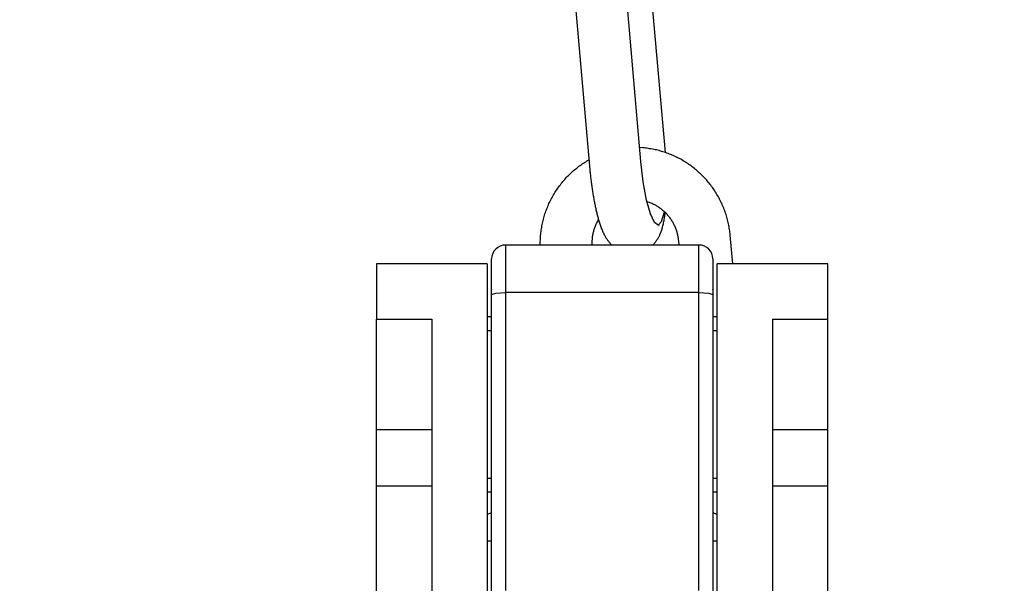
# Model space of a CAD drawing. Extents: x -169 to 6736, y -208 to 3022.
# Tile 158 of 256: x 1709.09 to 1711.31, y 410.91 to 412.18. Entities that reach past the tile are written whole.
import ezdxf

# ---------------------------------------------------------------- set-up
doc = ezdxf.new("R2010")
doc.units = 0
doc.header["$MEASUREMENT"] = 0
doc.header["$PDSIZE"] = 1
doc.layers.get('DEFPOINTS').update_dxf_attribs({"linetype": 'CONTINUOUS'})
doc.layers.add('DIM', color=3, linetype='CONTINUOUS')
doc.layers.add('SPILL-BUCKET', color=1, linetype='CONTINUOUS')
doc.styles.add('SIMPLEX', font='simplex')
doc.dimstyles.new('DIM64', dxfattribs={"dimscale": 64, "dimtxt": 0.09375, "dimasz": 0.09375, "dimexe": 0.0625, "dimexo": 0.0625, "dimgap": 0.046875, "dimtad": 1, "dimdec": 4, "dimzin": 3, "dimdsep": 46, "dimlunit": 4, "dimtxsty": 'SIMPLEX', "dimcen": 0, "dimclrd": 256, "dimclre": 256, "dimclrt": 256, "dimadec": 0, "dimazin": 0, "dimtfac": 1, "dimtdec": 4, "dimtmove": 0, "dimatfit": 3, "dimfxl": 1, "dimfrac": 2, "dimtolj": 1, "dimtzin": 0, "dimarcsym": 0})

# ---------------------------------------------------------------- blocks, each defined once
blk = doc.blocks.new('*D17')
at = {"layer": 'DEFPOINTS', "color": 0, "transparency": 16777216}
for p in [(1422.4289, 414.2886), (2052.1541, 410.0074), (1422.4289, 136.5159)]:
    blk.add_point(p, dxfattribs=at)
at = {"layer": 'DIM', "lineweight": -2, "transparency": 16777216}
for p, q in [((1422.4289, 410.2886), (1422.4289, 132.5159)), ((2052.1541, 406.0074), (2052.1541, 132.5159)), ((2046.1541, 136.5159), (1428.4289, 136.5159))]:
    blk.add_line(p, q, dxfattribs=at)
at = {"layer": 'DIM', "transparency": 16777216}
for points in [[(1428.4289, 137.5159), (1428.4289, 135.5159), (1422.4289, 136.5159)], [(2046.1541, 137.5159), (2046.1541, 135.5159), (2052.1541, 136.5159)]]:
    blk.add_solid(points, dxfattribs=at)
at = {"layer": 'DIM', "transparency": 16777216, "insert": (1737.2915, 144.0873), "char_height": 6, "attachment_point": 5, "style": 'SIMPLEX'}
blk.add_mtext('\\A1;52\'-5 3/4" (F.V. TANK SLAB)', dxfattribs=at)

msp = doc.modelspace()

# ---------------------------------------------------------------- linework, layer by layer
at = {"layer": 'SPILL-BUCKET', "color": 1}
for p, q in [((1710.54433, 411.8792), (1710.51376, 412.22824)), ((1710.34121, 412.20812), (1710.37273, 411.84819)), ((1710.48899, 411.85896), (1710.45768, 412.21641)), ((1710.49321, 411.88986), (1710.48624, 411.89035)), ((1710.49629, 411.88958), (1710.49321, 411.88986)), ((1710.49937, 411.88925), (1710.49629, 411.88958)), ((1710.50244, 411.88888), (1710.49937, 411.88925)), ((1710.50551, 411.88847), (1710.50244, 411.88888)), ((1710.50857, 411.88801), (1710.50551, 411.88847)), ((1710.51163, 411.8875), (1710.50857, 411.88801)), ((1710.51468, 411.88696), (1710.51163, 411.8875)), ((1710.51772, 411.88636), (1710.51468, 411.88696)), ((1710.52075, 411.88572), (1710.51772, 411.88636)), ((1710.52377, 411.88504), (1710.52075, 411.88572)), ((1710.52679, 411.88432), (1710.52377, 411.88504)), ((1710.52979, 411.88355), (1710.52679, 411.88432)), ((1710.53279, 411.88274), (1710.52979, 411.88355)), ((1710.53577, 411.88188), (1710.53279, 411.88274)), ((1710.53874, 411.88098), (1710.53577, 411.88188)), ((1710.54169, 411.88004), (1710.53874, 411.88098)), ((1710.54464, 411.87905), (1710.54169, 411.88004)), ((1710.54757, 411.87802), (1710.54464, 411.87905)), ((1710.55048, 411.87695), (1710.54757, 411.87802)), ((1710.55338, 411.87584), (1710.55048, 411.87695)), ((1710.55627, 411.87468), (1710.55338, 411.87584)), ((1710.55913, 411.87349), (1710.55627, 411.87468)), ((1710.56199, 411.87225), (1710.55913, 411.87349)), ((1710.56482, 411.87097), (1710.56199, 411.87225)), ((1710.56763, 411.86965), (1710.56482, 411.87097)), ((1710.57043, 411.86829), (1710.56763, 411.86965)), ((1710.34639, 411.84625), (1710.34887, 411.84813)), ((1710.34887, 411.84813), (1710.35138, 411.84997)), ((1710.35138, 411.84997), (1710.35391, 411.85178)), ((1710.35391, 411.85178), (1710.35646, 411.85355)), ((1710.35646, 411.85355), (1710.35904, 411.85528)), ((1710.35904, 411.85528), (1710.36165, 411.85698)), ((1710.36165, 411.85698), (1710.36428, 411.85863)), ((1710.36428, 411.85863), (1710.36693, 411.86025)), ((1710.36693, 411.86025), (1710.3696, 411.86183)), ((1710.3696, 411.86183), (1710.3723, 411.86337)), ((1710.37273, 411.84819), (1710.37286, 411.8467)), ((1710.49431, 411.81276), (1710.48899, 411.85896)), ((1710.57321, 411.86689), (1710.57043, 411.86829)), ((1710.57596, 411.86544), (1710.57321, 411.86689)), ((1710.5787, 411.86396), (1710.57596, 411.86544)), ((1710.58142, 411.86244), (1710.5787, 411.86396)), ((1710.58411, 411.86088), (1710.58142, 411.86244)), ((1710.58678, 411.85928), (1710.58411, 411.86088)), ((1710.58943, 411.85764), (1710.58678, 411.85928)), ((1710.59205, 411.85596), (1710.58943, 411.85764)), ((1710.59466, 411.85425), (1710.59205, 411.85596)), ((1710.59723, 411.8525), (1710.59466, 411.85425)), ((1710.59978, 411.85071), (1710.59723, 411.8525)), ((1710.60231, 411.84888), (1710.59978, 411.85071)), ((1710.60481, 411.84702), (1710.60231, 411.84888)), ((1710.60729, 411.84512), (1710.60481, 411.84702)), ((1710.32102, 411.82329), (1710.32317, 411.82554)), ((1710.32317, 411.82554), (1710.32536, 411.82776)), ((1710.32536, 411.82776), (1710.32758, 411.82995)), ((1710.32758, 411.82995), (1710.32983, 411.83211)), ((1710.32983, 411.83211), (1710.33211, 411.83423)), ((1710.33211, 411.83423), (1710.33442, 411.83632)), ((1710.33442, 411.83632), (1710.33675, 411.83837)), ((1710.33675, 411.83837), (1710.33912, 411.8404)), ((1710.33912, 411.8404), (1710.34152, 411.84238)), ((1710.34152, 411.84238), (1710.34394, 411.84433)), ((1710.34394, 411.84433), (1710.34639, 411.84625)), ((1710.37286, 411.8467), (1710.373, 411.84521)), ((1710.373, 411.84521), (1710.37326, 411.8424)), ((1710.37326, 411.8424), (1710.37352, 411.83958)), ((1710.37352, 411.83958), (1710.3738, 411.83677)), ((1710.3738, 411.83677), (1710.37408, 411.83397)), ((1710.37408, 411.83397), (1710.37438, 411.83118)), ((1710.37438, 411.83118), (1710.37468, 411.82839)), ((1710.37468, 411.82839), (1710.37498, 411.82561)), ((1710.37498, 411.82561), (1710.3753, 411.82283)), ((1710.60973, 411.84318), (1710.60729, 411.84512)), ((1710.61215, 411.84122), (1710.60973, 411.84318)), ((1710.61454, 411.83921), (1710.61215, 411.84122)), ((1710.61691, 411.83717), (1710.61454, 411.83921)), ((1710.61924, 411.8351), (1710.61691, 411.83717)), ((1710.62154, 411.833), (1710.61924, 411.8351)), ((1710.62382, 411.83085), (1710.62154, 411.833)), ((1710.62606, 411.82868), (1710.62382, 411.83085)), ((1710.62827, 411.82648), (1710.62606, 411.82868)), ((1710.63045, 411.82424), (1710.62827, 411.82648)), ((1710.30312, 411.80168), (1710.30497, 411.80419)), ((1710.30497, 411.80419), (1710.30685, 411.80668)), ((1710.30685, 411.80668), (1710.30877, 411.80914)), ((1710.30877, 411.80914), (1710.31073, 411.81157)), ((1710.31073, 411.81157), (1710.31272, 411.81397)), ((1710.31272, 411.81397), (1710.31474, 411.81635)), ((1710.31474, 411.81635), (1710.3168, 411.81869)), ((1710.3168, 411.81869), (1710.31889, 411.82101)), ((1710.31889, 411.82101), (1710.32102, 411.82329)), ((1710.3753, 411.82283), (1710.37562, 411.82007)), ((1710.37562, 411.82007), (1710.37595, 411.81731)), ((1710.37595, 411.81731), (1710.37629, 411.81456)), ((1710.37629, 411.81456), (1710.37664, 411.81182)), ((1710.37664, 411.81182), (1710.377, 411.8091)), ((1710.377, 411.8091), (1710.37736, 411.80638)), ((1710.37736, 411.80638), (1710.37773, 411.80368)), ((1710.37773, 411.80368), (1710.37811, 411.80098)), ((1710.50158, 411.772), (1710.49431, 411.81276)), ((1710.6326, 411.82198), (1710.63045, 411.82424)), ((1710.63471, 411.81968), (1710.6326, 411.82198)), ((1710.6368, 411.81735), (1710.63471, 411.81968)), ((1710.63885, 411.81499), (1710.6368, 411.81735)), ((1710.64086, 411.8126), (1710.63885, 411.81499)), ((1710.64285, 411.81019), (1710.64086, 411.8126)), ((1710.64479, 411.80774), (1710.64285, 411.81019)), ((1710.6467, 411.80527), (1710.64479, 411.80774)), ((1710.64858, 411.80277), (1710.6467, 411.80527)), ((1710.65042, 411.80025), (1710.64858, 411.80277)), ((1710.28813, 411.77792), (1710.28964, 411.78065)), ((1710.28964, 411.78065), (1710.29119, 411.78337)), ((1710.29119, 411.78337), (1710.29278, 411.78605)), ((1710.29278, 411.78605), (1710.29441, 411.78872)), ((1710.29441, 411.78872), (1710.29608, 411.79136)), ((1710.29608, 411.79136), (1710.29778, 411.79398)), ((1710.29778, 411.79398), (1710.29953, 411.79657)), ((1710.29953, 411.79657), (1710.3013, 411.79914)), ((1710.3013, 411.79914), (1710.30312, 411.80168)), ((1710.37811, 411.80098), (1710.37849, 411.7983)), ((1710.37849, 411.7983), (1710.37888, 411.79564)), ((1710.37888, 411.79564), (1710.37928, 411.79298)), ((1710.37928, 411.79298), (1710.37969, 411.79034)), ((1710.37969, 411.79034), (1710.38011, 411.78771)), ((1710.38011, 411.78771), (1710.38053, 411.7851)), ((1710.38053, 411.7851), (1710.38096, 411.7825)), ((1710.38096, 411.7825), (1710.38139, 411.77992)), ((1710.65223, 411.79769), (1710.65042, 411.80025)), ((1710.654, 411.79512), (1710.65223, 411.79769)), ((1710.65573, 411.79251), (1710.654, 411.79512)), ((1710.65742, 411.78989), (1710.65573, 411.79251)), ((1710.65908, 411.78723), (1710.65742, 411.78989)), ((1710.6607, 411.78456), (1710.65908, 411.78723)), ((1710.66228, 411.78186), (1710.6607, 411.78456)), ((1710.66382, 411.77914), (1710.66228, 411.78186)), ((1710.27746, 411.75532), (1710.27865, 411.75821)), ((1710.27865, 411.75821), (1710.27988, 411.76108)), ((1710.27988, 411.76108), (1710.28116, 411.76394)), ((1710.28116, 411.76394), (1710.28247, 411.76677)), ((1710.28247, 411.76677), (1710.28382, 411.76959)), ((1710.28382, 411.76959), (1710.28522, 411.77239)), ((1710.28522, 411.77239), (1710.28665, 411.77516)), ((1710.28665, 411.77516), (1710.28813, 411.77792)), ((1710.38139, 411.77992), (1710.38184, 411.77735)), ((1710.38184, 411.77735), (1710.38229, 411.7748)), ((1710.38229, 411.7748), (1710.38275, 411.77226)), ((1710.38275, 411.77226), (1710.38322, 411.76975)), ((1710.38322, 411.76975), (1710.3837, 411.76724)), ((1710.3837, 411.76724), (1710.38418, 411.76475)), ((1710.38418, 411.76475), (1710.38468, 411.76228)), ((1710.38468, 411.76228), (1710.38518, 411.75983)), ((1710.38518, 411.75983), (1710.38569, 411.75739)), ((1710.51015, 411.74042), (1710.50158, 411.772)), ((1710.50245, 411.76881), (1710.50744, 411.76705)), ((1710.50744, 411.76705), (1710.50939, 411.76631)), ((1710.50939, 411.76631), (1710.51133, 411.76553)), ((1710.51133, 411.76553), (1710.51325, 411.76471)), ((1710.51325, 411.76471), (1710.51515, 411.76385)), ((1710.51515, 411.76385), (1710.51704, 411.76296)), ((1710.51704, 411.76296), (1710.51891, 411.76202)), ((1710.51891, 411.76202), (1710.52076, 411.76104)), ((1710.52076, 411.76104), (1710.52258, 411.76002)), ((1710.52258, 411.76002), (1710.52439, 411.75896)), ((1710.52439, 411.75896), (1710.52618, 411.75787)), ((1710.66532, 411.7764), (1710.66382, 411.77914)), ((1710.66678, 411.77363), (1710.66532, 411.7764)), ((1710.66821, 411.77085), (1710.66678, 411.77363)), ((1710.66959, 411.76805), (1710.66821, 411.77085)), ((1710.67094, 411.76522), (1710.66959, 411.76805)), ((1710.67224, 411.76238), (1710.67094, 411.76522)), ((1710.6735, 411.75952), (1710.67224, 411.76238)), ((1710.67472, 411.75664), (1710.6735, 411.75952)), ((1710.27028, 411.73465), (1710.27118, 411.73764)), ((1710.27118, 411.73764), (1710.27212, 411.74062)), ((1710.27212, 411.74062), (1710.2731, 411.7436)), ((1710.2731, 411.7436), (1710.27413, 411.74655)), ((1710.27413, 411.74655), (1710.2752, 411.74949)), ((1710.2752, 411.74949), (1710.2763, 411.75241)), ((1710.2763, 411.75241), (1710.27746, 411.75532)), ((1710.38569, 411.75739), (1710.3862, 411.75497)), ((1710.3862, 411.75497), (1710.38673, 411.75256)), ((1710.38673, 411.75256), (1710.38727, 411.75017)), ((1710.38727, 411.75017), (1710.38781, 411.74779)), ((1710.38781, 411.74779), (1710.38837, 411.74544)), ((1710.38837, 411.74544), (1710.38894, 411.74309)), ((1710.38894, 411.74309), (1710.38951, 411.74077)), ((1710.38951, 411.74077), (1710.3901, 411.73845)), ((1710.3901, 411.73845), (1710.3907, 411.73616)), ((1710.3907, 411.73616), (1710.39131, 411.73386)), ((1710.51924, 411.72088), (1710.51015, 411.74042)), ((1710.52618, 411.75787), (1710.52794, 411.75673)), ((1710.52794, 411.75673), (1710.52968, 411.75556)), ((1710.52968, 411.75556), (1710.5314, 411.75436)), ((1710.5314, 411.75436), (1710.53309, 411.75312)), ((1710.53309, 411.75312), (1710.53475, 411.75184)), ((1710.53475, 411.75184), (1710.53639, 411.75053)), ((1710.53565, 411.7238), (1710.54191, 411.74567)), ((1710.53639, 411.75053), (1710.53801, 411.74918)), ((1710.53801, 411.74918), (1710.53959, 411.7478)), ((1710.53959, 411.7478), (1710.54115, 411.74639)), ((1710.54115, 411.74639), (1710.54267, 411.74495)), ((1710.54251, 411.73328), (1710.54288, 411.7357)), ((1710.54267, 411.74495), (1710.54417, 411.74347)), ((1710.54288, 411.7357), (1710.54323, 411.73816)), ((1710.54323, 411.73816), (1710.54356, 411.74057)), ((1710.54356, 411.74057), (1710.54387, 411.743)), ((1710.54387, 411.743), (1710.54395, 411.74368)), ((1710.54417, 411.74347), (1710.54564, 411.74196)), ((1710.54564, 411.74196), (1710.54707, 411.74042)), ((1710.54707, 411.74042), (1710.54848, 411.73886)), ((1710.54848, 411.73886), (1710.54985, 411.73726)), ((1710.54985, 411.73726), (1710.55119, 411.73564)), ((1710.55119, 411.73564), (1710.5525, 411.73398)), ((1710.6759, 411.75375), (1710.67472, 411.75664)), ((1710.67704, 411.75083), (1710.6759, 411.75375)), ((1710.67814, 411.7479), (1710.67704, 411.75083)), ((1710.67919, 411.74496), (1710.67814, 411.7479)), ((1710.68021, 411.742), (1710.67919, 411.74496)), ((1710.68118, 411.73903), (1710.68021, 411.742)), ((1710.6821, 411.73605), (1710.68118, 411.73903)), ((1710.68299, 411.73305), (1710.6821, 411.73605)), ((1710.26521, 411.71336), (1710.2658, 411.71644)), ((1710.2658, 411.71644), (1710.26644, 411.7195)), ((1710.26644, 411.7195), (1710.26712, 411.72255)), ((1710.26712, 411.72255), (1710.26785, 411.72559)), ((1710.26785, 411.72559), (1710.26861, 411.72862)), ((1710.26861, 411.72862), (1710.26943, 411.73164)), ((1710.26943, 411.73164), (1710.27028, 411.73465)), ((1710.38549, 411.71158), (1710.38625, 411.71351)), ((1710.38625, 411.71351), (1710.38706, 411.71543)), ((1710.38706, 411.71543), (1710.3879, 411.71733)), ((1710.3879, 411.71733), (1710.38879, 411.71921)), ((1710.38879, 411.71921), (1710.38971, 411.72106)), ((1710.38971, 411.72106), (1710.39067, 411.7229)), ((1710.39067, 411.7229), (1710.39167, 411.72472)), ((1710.39131, 411.73386), (1710.39193, 411.73159)), ((1710.39167, 411.72472), (1710.39316, 411.72726)), ((1710.39193, 411.73159), (1710.39258, 411.72931)), ((1710.39258, 411.72931), (1710.39323, 411.72707)), ((1710.39323, 411.72707), (1710.39391, 411.7248)), ((1710.39391, 411.7248), (1710.3946, 411.72257)), ((1710.3946, 411.72257), (1710.39531, 411.7203)), ((1710.39531, 411.7203), (1710.39604, 411.71807)), ((1710.39604, 411.71807), (1710.39681, 411.7158)), ((1710.39681, 411.7158), (1710.3976, 411.71356)), ((1710.3976, 411.71356), (1710.39843, 411.71127)), ((1710.528, 411.71516), (1710.51924, 411.72088)), ((1710.53565, 411.7238), (1710.528, 411.71516)), ((1710.52942, 411.71408), (1710.52984, 411.71429)), ((1710.53843, 411.71331), (1710.53906, 411.71577)), ((1710.53906, 411.71577), (1710.53964, 411.71826)), ((1710.53964, 411.71826), (1710.5402, 411.72078)), ((1710.5402, 411.72078), (1710.54073, 411.72333)), ((1710.54073, 411.72333), (1710.54122, 411.72582)), ((1710.54122, 411.72582), (1710.54168, 411.72835)), ((1710.54168, 411.72835), (1710.5421, 411.7308)), ((1710.5421, 411.7308), (1710.54251, 411.73328)), ((1710.5525, 411.73398), (1710.55377, 411.73231)), ((1710.55377, 411.73231), (1710.555, 411.7306)), ((1710.555, 411.7306), (1710.55621, 411.72887)), ((1710.55621, 411.72887), (1710.55737, 411.72712)), ((1710.55737, 411.72712), (1710.5585, 411.72534)), ((1710.5585, 411.72534), (1710.5596, 411.72353)), ((1710.5596, 411.72353), (1710.56065, 411.72171)), ((1710.56065, 411.72171), (1710.56167, 411.71987)), ((1710.56167, 411.71987), (1710.56265, 411.718)), ((1710.56265, 411.718), (1710.56359, 411.71612)), ((1710.56359, 411.71612), (1710.5645, 411.71421)), ((1710.5645, 411.71421), (1710.56536, 411.71229)), ((1710.68383, 411.73004), (1710.68299, 411.73305)), ((1710.68463, 411.72702), (1710.68383, 411.73004)), ((1710.68538, 411.72399), (1710.68463, 411.72702)), ((1710.6861, 411.72094), (1710.68538, 411.72399)), ((1710.68676, 411.71789), (1710.6861, 411.72094)), ((1710.68739, 411.71483), (1710.68676, 411.71789)), ((1710.68797, 411.71176), (1710.68739, 411.71483)), ((1710.26204, 411.68857), (1710.26228, 411.69169)), ((1710.26228, 411.69169), (1710.26257, 411.6948)), ((1710.26257, 411.6948), (1710.26289, 411.69791)), ((1710.26289, 411.69791), (1710.26327, 411.70101)), ((1710.26327, 411.70101), (1710.26369, 411.70411)), ((1710.26369, 411.70411), (1710.26415, 411.7072)), ((1710.26415, 411.7072), (1710.26466, 411.71029)), ((1710.26466, 411.71029), (1710.26521, 411.71336)), ((1710.37984, 411.68941), (1710.38014, 411.69148)), ((1710.38014, 411.69148), (1710.38049, 411.69354)), ((1710.38049, 411.69354), (1710.38087, 411.69559)), ((1710.38087, 411.69559), (1710.3813, 411.69763)), ((1710.3813, 411.69763), (1710.38178, 411.69966)), ((1710.38178, 411.69966), (1710.38229, 411.70168)), ((1710.38229, 411.70168), (1710.38285, 411.70369)), ((1710.38285, 411.70369), (1710.38345, 411.70569)), ((1710.38345, 411.70569), (1710.38409, 411.70766)), ((1710.38409, 411.70766), (1710.38477, 411.70963)), ((1710.38477, 411.70963), (1710.38549, 411.71158)), ((1710.39843, 411.71127), (1710.39928, 411.709)), ((1710.39928, 411.709), (1710.40019, 411.70667)), ((1710.40019, 411.70667), (1710.40113, 411.70436)), ((1710.40113, 411.70436), (1710.40215, 411.70198)), ((1710.40215, 411.70198), (1710.40319, 411.69963)), ((1710.40319, 411.69963), (1710.40416, 411.69755)), ((1710.40416, 411.69755), (1710.40517, 411.69548)), ((1710.40517, 411.69548), (1710.40612, 411.69361)), ((1710.40612, 411.69361), (1710.4071, 411.69175)), ((1710.4071, 411.69175), (1710.40803, 411.69007)), ((1710.52982, 411.68992), (1710.53053, 411.69133)), ((1710.53053, 411.69133), (1710.53124, 411.69282)), ((1710.53124, 411.69282), (1710.53191, 411.6943)), ((1710.53191, 411.6943), (1710.5326, 411.69588)), ((1710.5326, 411.69588), (1710.53326, 411.69747)), ((1710.53326, 411.69747), (1710.53394, 411.69917)), ((1710.53394, 411.69917), (1710.53458, 411.70088)), ((1710.53458, 411.70088), (1710.53525, 411.70274)), ((1710.53525, 411.70274), (1710.53588, 411.70461)), ((1710.53588, 411.70461), (1710.53654, 411.70667)), ((1710.53654, 411.70667), (1710.53717, 411.70874)), ((1710.53717, 411.70874), (1710.53782, 411.71102)), ((1710.53782, 411.71102), (1710.53843, 411.71331)), ((1710.56536, 411.71229), (1710.56619, 411.71035)), ((1710.56619, 411.71035), (1710.56697, 411.7084)), ((1710.56697, 411.7084), (1710.56771, 411.70643)), ((1710.56771, 411.70643), (1710.56842, 411.70444)), ((1710.56842, 411.70444), (1710.56908, 411.70244)), ((1710.56908, 411.70244), (1710.5697, 411.70043)), ((1710.5697, 411.70043), (1710.57028, 411.6984)), ((1710.57028, 411.6984), (1710.57082, 411.69637)), ((1710.57082, 411.69637), (1710.57132, 411.69433)), ((1710.57132, 411.69433), (1710.57177, 411.69227)), ((1710.57177, 411.69227), (1710.57218, 411.69021)), ((1710.6885, 411.70869), (1710.68797, 411.71176)), ((1710.689, 411.7056), (1710.6885, 411.70869)), ((1710.68945, 411.70251), (1710.689, 411.7056)), ((1710.68985, 411.69942), (1710.68945, 411.70251)), ((1710.69021, 411.69632), (1710.68985, 411.69942)), ((1710.69041, 411.69442), (1710.69021, 411.69632)), ((1710.69059, 411.69251), (1710.69041, 411.69442)), ((1710.69647, 411.62786), (1710.69059, 411.69251)), ((1710.26151, 411.67297), (1710.26153, 411.67609)), ((1710.26153, 411.67609), (1710.26159, 411.67921)), ((1710.26159, 411.67921), (1710.26169, 411.68233)), ((1710.26169, 411.68233), (1710.26185, 411.68545)), ((1710.26185, 411.68545), (1710.26204, 411.68857)), ((1710.37894, 411.6769), (1710.37898, 411.67899)), ((1710.37894, 411.6748), (1710.37894, 411.6769)), ((1710.37899, 411.6727), (1710.37894, 411.6748)), ((1710.37898, 411.67899), (1710.37907, 411.68108)), ((1710.37909, 411.67029), (1710.37899, 411.6727)), ((1710.37907, 411.68108), (1710.3792, 411.68317)), ((1710.3792, 411.68317), (1710.37937, 411.68526)), ((1710.37937, 411.68526), (1710.37958, 411.68734)), ((1710.37958, 411.68734), (1710.37984, 411.68941)), ((1710.40803, 411.69007), (1710.40899, 411.6884)), ((1710.40899, 411.6884), (1710.4099, 411.68687)), ((1710.4099, 411.68687), (1710.41085, 411.68535)), ((1710.41085, 411.68535), (1710.41176, 411.68394)), ((1710.41176, 411.68394), (1710.41271, 411.68253)), ((1710.41271, 411.68253), (1710.41363, 411.68121)), ((1710.41363, 411.68121), (1710.41458, 411.6799)), ((1710.41458, 411.6799), (1710.41552, 411.67866)), ((1710.41552, 411.67866), (1710.41649, 411.67741)), ((1710.41649, 411.67741), (1710.41746, 411.67623)), ((1710.41746, 411.67623), (1710.41845, 411.67506)), ((1710.41845, 411.67506), (1710.41945, 411.67393)), ((1710.41945, 411.67393), (1710.42047, 411.6728)), ((1710.42047, 411.6728), (1710.4215, 411.67172)), ((1710.4215, 411.67172), (1710.42257, 411.67065)), ((1710.42257, 411.67065), (1710.42294, 411.67029)), ((1710.51565, 411.67028), (1710.51674, 411.67138)), ((1710.51674, 411.67138), (1710.51779, 411.67249)), ((1710.51779, 411.67249), (1710.5188, 411.67361)), ((1710.5188, 411.67361), (1710.5198, 411.67475)), ((1710.5198, 411.67475), (1710.52076, 411.67591)), ((1710.52076, 411.67591), (1710.5217, 411.67708)), ((1710.5217, 411.67708), (1710.52261, 411.67827)), ((1710.52261, 411.67827), (1710.5235, 411.67949)), ((1710.5235, 411.67949), (1710.52435, 411.68071)), ((1710.52435, 411.68071), (1710.5252, 411.68196)), ((1710.5252, 411.68196), (1710.52601, 411.68322)), ((1710.52601, 411.68322), (1710.52682, 411.68452)), ((1710.52682, 411.68452), (1710.52759, 411.68582)), ((1710.52759, 411.68582), (1710.52835, 411.68717)), ((1710.52835, 411.68717), (1710.52909, 411.68851)), ((1710.52909, 411.68851), (1710.52982, 411.68992)), ((1710.57218, 411.69021), (1710.57255, 411.68814)), ((1710.57255, 411.68814), (1710.57288, 411.68606)), ((1710.57288, 411.68606), (1710.57316, 411.68398)), ((1710.57316, 411.68398), (1710.57336, 411.68226)), ((1710.57336, 411.68226), (1710.57353, 411.68053)), ((1710.57353, 411.68053), (1710.57446, 411.67029))]:
    msp.add_line(p, q, dxfattribs=at)
at = {"layer": 'SPILL-BUCKET', "linetype": 'Continuous'}
for p, q in [((1710.18281, 411.67029), (1710.18281, 411.66242)), ((1710.62001, 411.67029), (1710.18281, 411.67029)), ((1710.26153, 411.67029), (1710.26151, 411.67297)), ((1710.62001, 411.66242), (1710.62001, 411.67029)), ((1710.18281, 411.66242), (1710.18281, 411.63978)), ((1710.62001, 411.63978), (1710.62001, 411.66242)), ((1710.15158, 411.63316), (1710.15158, 411.63906)), ((1710.15158, 411.61618), (1710.15158, 411.63316)), ((1710.18281, 411.63978), (1710.18281, 411.60525)), ((1710.62001, 411.60525), (1710.62001, 411.63978)), ((1710.65124, 411.63906), (1710.65124, 411.63316)), ((1710.65124, 411.63316), (1710.65124, 411.61618)), ((1710.15158, 411.59028), (1710.15158, 411.61618)), ((1710.18281, 411.60525), (1710.18281, 411.56316)), ((1710.62001, 411.56316), (1710.62001, 411.60525)), ((1710.65124, 411.61618), (1710.65124, 411.59028)), ((1710.15158, 411.55872), (1710.15158, 411.59028)), ((1710.65124, 411.59028), (1710.65124, 411.55872)), ((1710.15158, 411.42436), (1710.15158, 411.57063)), ((1710.15158, 411.57063), (1710.15158, 411.57016)), ((1710.15158, 411.55872), (1710.16073, 411.56186)), ((1710.15158, 411.458), (1710.15158, 411.55872)), ((1710.16073, 411.56186), (1710.18281, 411.56316)), ((1710.62001, 411.56316), (1710.18281, 411.56316)), ((1710.18281, 411.56316), (1710.18281, 411.46978)), ((1710.62001, 411.56316), (1710.64209, 411.56186)), ((1710.62001, 411.46978), (1710.62001, 411.56316)), ((1710.64209, 411.56186), (1710.65124, 411.55872)), ((1710.65124, 411.57063), (1710.65124, 411.42436)), ((1710.65124, 411.5701), (1710.65124, 411.57063)), ((1710.65124, 411.55872), (1710.65124, 411.458)), ((1710.15158, 411.50801), (1710.14159, 411.50801)), ((1710.66123, 411.50801), (1710.65124, 411.50801)), ((1710.15158, 411.47678), (1710.14159, 411.47678)), ((1710.18281, 411.46978), (1710.18281, 411.3762)), ((1710.62001, 411.3762), (1710.62001, 411.46978)), ((1710.66123, 411.47678), (1710.65124, 411.47678)), ((1710.15158, 411.35726), (1710.15158, 411.458)), ((1710.65124, 411.458), (1710.65124, 411.35726)), ((1710.15158, 411.42196), (1710.15158, 411.42436)), ((1710.65124, 411.42436), (1710.65124, 411.42105)), ((1710.15158, 411.41807), (1710.15158, 411.42196)), ((1710.15158, 411.41067), (1710.15158, 411.41807)), ((1710.15158, 411.40126), (1710.15158, 411.41067)), ((1710.65124, 411.42105), (1710.65124, 411.41505)), ((1710.65124, 411.41505), (1710.65124, 411.40887)), ((1710.65124, 411.40887), (1710.65124, 411.40126)), ((1710.18281, 411.3762), (1710.18281, 411.28387)), ((1710.62001, 411.28387), (1710.62001, 411.3762)), ((1710.15158, 411.25847), (1710.15158, 411.35726)), ((1710.65124, 411.35726), (1710.65124, 411.25847)), ((1710.18281, 411.28387), (1710.18281, 411.19424)), ((1710.62001, 411.19424), (1710.62001, 411.28387)), ((1710.15158, 411.1636), (1710.15158, 411.25847)), ((1710.65124, 411.25847), (1710.65124, 411.1636)), ((1710.15158, 411.21112), (1710.15158, 411.2184)), ((1710.15158, 411.20513), (1710.15158, 411.21112)), ((1710.15158, 411.19894), (1710.15158, 411.20513)), ((1710.65124, 411.2184), (1710.65124, 411.20899)), ((1710.65124, 411.20899), (1710.65124, 411.2016)), ((1710.15158, 411.19545), (1710.15158, 411.19894)), ((1710.15158, 411.09282), (1710.15158, 411.19545)), ((1710.18281, 411.19424), (1710.18281, 411.1087)), ((1710.62001, 411.1087), (1710.62001, 411.19424)), ((1710.65124, 411.2016), (1710.65124, 411.19785)), ((1710.65124, 411.19785), (1710.65124, 411.19545)), ((1710.65124, 411.19545), (1710.65124, 411.09282)), ((1710.15158, 411.07452), (1710.15158, 411.1636)), ((1710.65124, 411.1636), (1710.65124, 411.07452)), ((1710.14159, 411.14381), (1710.15158, 411.14381)), ((1710.65124, 411.14381), (1710.66123, 411.14381)), ((1710.14159, 411.11258), (1710.15158, 411.11258)), ((1710.15158, 411.08337), (1710.15158, 411.09282)), ((1710.18281, 411.1087), (1710.18281, 411.02859)), ((1710.62001, 411.02859), (1710.62001, 411.1087)), ((1710.65124, 411.11258), (1710.66123, 411.11258)), ((1710.65124, 411.09282), (1710.65124, 411.08452)), ((1710.15158, 411.06749), (1710.15158, 411.08337)), ((1710.15158, 410.99298), (1710.15158, 411.07452)), ((1710.65124, 411.08452), (1710.65124, 411.07035)), ((1710.65124, 411.07452), (1710.65124, 410.99298)), ((1710.65124, 411.07035), (1710.65124, 411.05066)), ((1710.15143, 411.06501), (1710.14153, 411.06134)), ((1710.15156, 411.06506), (1710.15143, 411.06501)), ((1710.15158, 411.04672), (1710.15158, 411.06749)), ((1710.15158, 411.021), (1710.15158, 411.04672)), ((1710.65767, 411.0627), (1710.65123, 411.06507)), ((1710.65124, 411.05066), (1710.65124, 411.026)), ((1710.18281, 411.02859), (1710.18281, 410.95517)), ((1710.62001, 410.95517), (1710.62001, 411.02859)), ((1710.65124, 411.026), (1710.65124, 410.99734)), ((1710.15158, 410.96816), (1710.15158, 411.021)), ((1710.15158, 411.00129), (1710.14159, 411.00129)), ((1710.15158, 410.92061), (1710.15158, 410.99298)), ((1710.66122, 411.00129), (1710.65123, 411.00129)), ((1710.65124, 410.99734), (1710.65124, 410.96537)), ((1710.65124, 410.99298), (1710.65124, 410.92061)), ((1710.15158, 410.90949), (1710.15158, 410.96816)), ((1710.65124, 410.96537), (1710.65124, 410.90949)), ((1710.18281, 410.95517), (1710.18281, 410.88958)), ((1710.62001, 410.88958), (1710.62001, 410.95517)), ((1710.15158, 410.85883), (1710.15158, 410.92061)), ((1710.65124, 410.92061), (1710.65124, 410.85883))]:
    msp.add_line(p, q, dxfattribs=at)
at = {"layer": 'SPILL-BUCKET', "color": 1, "linetype": 'Continuous'}
for p, q in [((1709.89176, 411.62786), (1709.89176, 411.50295)), ((1710.14159, 411.62786), (1709.89176, 411.62786)), ((1710.14159, 411.62786), (1710.14159, 410.19584)), ((1710.91106, 411.62786), (1710.66123, 411.62786)), ((1710.66123, 410.19584), (1710.66123, 411.62786)), ((1710.91106, 411.50295), (1710.91106, 411.62786)), ((1709.89176, 410.16442), (1709.89176, 411.50295)), ((1709.89176, 411.50295), (1710.01667, 411.50295)), ((1710.01667, 411.50295), (1710.01667, 410.16442)), ((1710.78615, 411.50295), (1710.78615, 410.16442)), ((1710.78615, 411.50295), (1710.91106, 411.50295)), ((1710.91106, 410.16442), (1710.91106, 411.50295)), ((1710.01667, 411.25312), (1709.89176, 411.25312)), ((1710.91106, 411.25312), (1710.78615, 411.25312)), ((1710.01667, 411.12578), (1709.89176, 411.12578)), ((1710.91106, 411.12578), (1710.78615, 411.12578)), ((1710.6612, 411.06138), (1710.65767, 411.0627))]:
    msp.add_line(p, q, dxfattribs=at)
at = {"layer": 'SPILL-BUCKET', "linetype": 'Continuous'}
for centre, start, end in [((1710.18281, 411.63906), 90, 180), ((1710.62001, 411.63906), 0, 90)]:
    msp.add_arc(centre, 0.03123, start, end, dxfattribs=at)

# ---------------------------------------------------------------- dimensions: what is measured, and where the dimension line sits
at = {"layer": 'DIM'}
dim = msp.add_linear_dim(base=(1422.42894, 136.51592), p1=(2052.15406, 410.00736), p2=(1422.42894, 414.28861), angle=180, text='<> (F.V. TANK SLAB)', dimstyle='DIM64', dxfattribs=at)
dim.commit()
dim.dimension.update_dxf_attribs({"geometry": '*D17', "text_midpoint": (1737.2915, 144.08735)})

doc.saveas('drawing.dxf')
